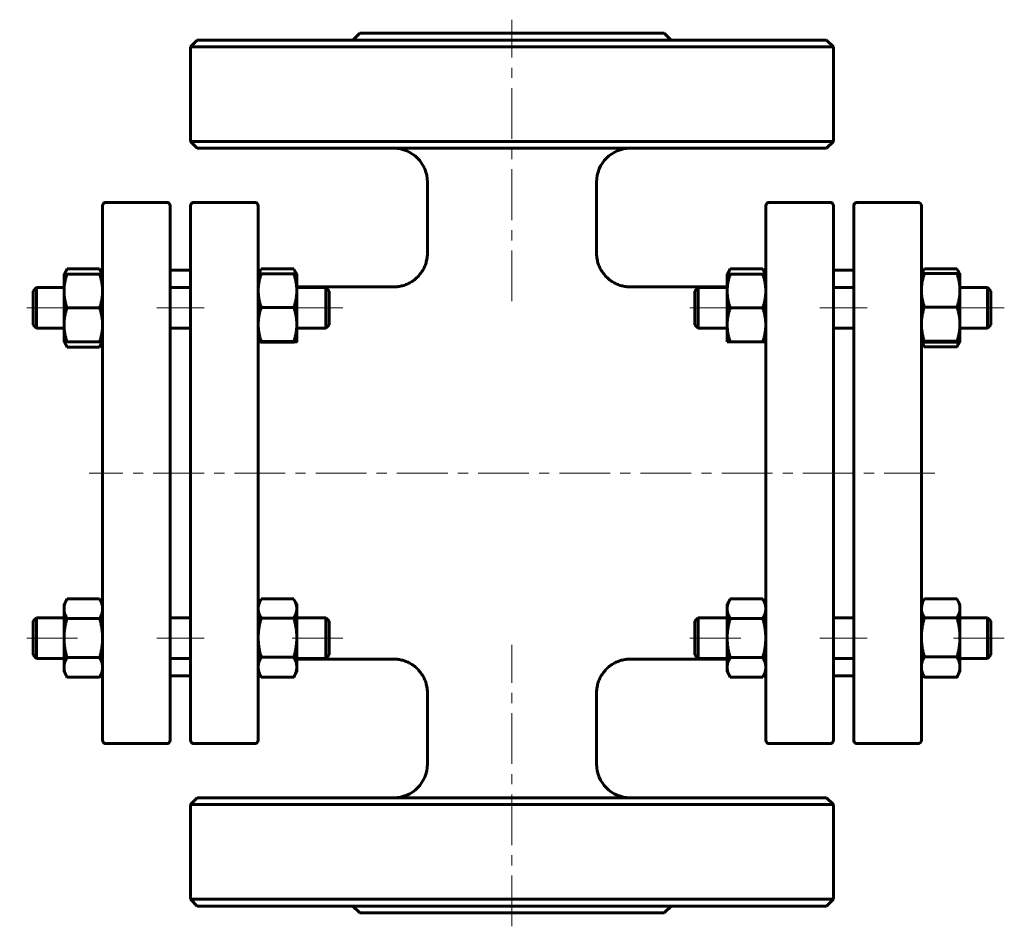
# Model space of a CAD drawing. Header units: millimetres. Extents: x 260 to 406, y 125 to 259.
import ezdxf

# ---------------------------------------------------------------- set-up
doc = ezdxf.new("R2010")
doc.units = ezdxf.units.MM
doc.linetypes.add('K5LT_AXLED', pattern=[12, 7.5, -1.5, 1.5, -1.5])
doc.linetypes.add('K5LT_BASIC', pattern=[0])
doc.layers.add('Системный слой (1)', color=7, linetype='Continuous', true_color=0x6c6c6c)

# ---------------------------------------------------------------- blocks, each defined once
blk = doc.blocks.new('U0')
at = {"layer": 'Системный слой (1)', "linetype": 'K5LT_BASIC', "lineweight": 60}
for p, q in [((398.85, 211.07), (398.98, 211.32)), ((398.98, 211.32), (399.09, 211.57)), ((399.09, 211.57), (399.17, 211.8))]:
    blk.add_line(p, q, dxfattribs=at)
blk = doc.blocks.new('U1')
at = {"layer": 'Системный слой (1)', "linetype": 'K5LT_BASIC', "lineweight": 60}
for p, q in [((393.77, 222.08), (393.69, 221.87)), ((393.87, 222.3), (393.77, 222.08)), ((393.99, 222.54), (393.87, 222.3)), ((394.01, 222.56), (393.99, 222.54)), ((394.02, 222.59), (394.01, 222.56)), ((394.04, 222.61), (394.02, 222.59))]:
    blk.add_line(p, q, dxfattribs=at)
blk = doc.blocks.new('U2')
at = {"layer": 'Системный слой (1)', "linetype": 'K5LT_BASIC', "lineweight": 60}
for p, q in [((398.86, 222.59), (398.85, 222.61)), ((398.87, 222.56), (398.86, 222.59)), ((398.89, 222.54), (398.87, 222.56)), ((399.01, 222.3), (398.89, 222.54)), ((399.11, 222.08), (399.01, 222.3)), ((399.19, 221.87), (399.11, 222.08))]:
    blk.add_line(p, q, dxfattribs=at)
blk = doc.blocks.new('U3')
at = {"layer": 'Системный слой (1)', "linetype": 'K5LT_BASIC', "lineweight": 60}
for p, q in [((393.71, 211.8), (393.8, 211.57)), ((393.8, 211.57), (393.91, 211.32)), ((393.91, 211.32), (394.04, 211.07))]:
    blk.add_line(p, q, dxfattribs=at)
blk = doc.blocks.new('U4')
at = {"layer": 'Системный слой (1)', "linetype": 'K5LT_BASIC', "lineweight": 60}
for p, q in [((370.29, 222.34), (370.15, 222.61)), ((370.4, 222.09), (370.29, 222.34)), ((370.49, 221.84), (370.4, 222.09))]:
    blk.add_line(p, q, dxfattribs=at)
blk = doc.blocks.new('U5')
at = {"layer": 'Системный слой (1)', "linetype": 'K5LT_BASIC', "lineweight": 60}
for p, q in [((365.08, 222.09), (364.99, 221.84)), ((365.19, 222.34), (365.08, 222.09)), ((365.34, 222.61), (365.19, 222.34))]:
    blk.add_line(p, q, dxfattribs=at)
blk = doc.blocks.new('U6')
at = {"layer": 'Системный слой (1)', "linetype": 'K5LT_BASIC', "lineweight": 60}
for p, q in [((300.85, 222.6), (300.85, 222.61)), ((300.86, 222.58), (300.85, 222.6)), ((300.87, 222.56), (300.86, 222.58)), ((301, 222.32), (300.87, 222.56)), ((301.11, 222.08), (301, 222.32)), ((301.19, 221.86), (301.11, 222.08))]:
    blk.add_line(p, q, dxfattribs=at)
blk = doc.blocks.new('U7')
at = {"layer": 'Системный слой (1)', "linetype": 'K5LT_BASIC', "lineweight": 60}
for p, q in [((295.77, 222.08), (295.69, 221.86)), ((295.88, 222.32), (295.77, 222.08)), ((296.01, 222.56), (295.88, 222.32)), ((296.02, 222.58), (296.01, 222.56)), ((296.03, 222.6), (296.02, 222.58)), ((296.04, 222.61), (296.03, 222.6))]:
    blk.add_line(p, q, dxfattribs=at)
blk = doc.blocks.new('U8')
at = {"layer": 'Системный слой (1)', "linetype": 'K5LT_BASIC', "lineweight": 60}
for p, q in [((266.99, 211.84), (267.08, 211.59)), ((267.08, 211.59), (267.19, 211.33)), ((267.19, 211.33), (267.34, 211.06))]:
    blk.add_line(p, q, dxfattribs=at)
blk = doc.blocks.new('U9')
at = {"layer": 'Системный слой (1)', "linetype": 'K5LT_BASIC', "lineweight": 60}
for p, q in [((267.08, 222.09), (266.99, 221.84)), ((267.19, 222.34), (267.08, 222.09)), ((267.34, 222.61), (267.19, 222.34))]:
    blk.add_line(p, q, dxfattribs=at)
blk = doc.blocks.new('U10')
at = {"layer": 'Системный слой (1)', "linetype": 'K5LT_BASIC', "lineweight": 60}
for p, q in [((272.15, 211.06), (272.29, 211.33)), ((272.29, 211.33), (272.4, 211.59)), ((272.4, 211.59), (272.49, 211.84))]:
    blk.add_line(p, q, dxfattribs=at)
blk = doc.blocks.new('U11')
at = {"layer": 'Системный слой (1)', "linetype": 'K5LT_BASIC', "lineweight": 60}
for p, q in [((272.29, 222.34), (272.15, 222.61)), ((272.4, 222.09), (272.29, 222.34)), ((272.49, 221.84), (272.4, 222.09))]:
    blk.add_line(p, q, dxfattribs=at)
blk = doc.blocks.new('U12')
at = {"layer": 'Системный слой (1)', "linetype": 'K5LT_BASIC', "lineweight": 60}
for p, q in [((398.86, 173.79), (398.85, 173.82)), ((398.87, 173.77), (398.86, 173.79)), ((398.89, 173.75), (398.87, 173.77)), ((399.12, 173.29), (398.89, 173.75)), ((399.25, 172.86), (399.12, 173.29)), ((399.29, 172.44), (399.25, 172.86))]:
    blk.add_line(p, q, dxfattribs=at)
blk = doc.blocks.new('U13')
at = {"layer": 'Системный слой (1)', "linetype": 'K5LT_BASIC', "lineweight": 60}
for p, q in [((393.77, 173.29), (393.64, 172.86)), ((393.99, 173.75), (393.77, 173.29)), ((394.01, 173.77), (393.99, 173.75)), ((394.02, 173.79), (394.01, 173.77)), ((394.04, 173.82), (394.02, 173.79)), ((393.64, 172.86), (393.59, 172.44))]:
    blk.add_line(p, q, dxfattribs=at)
blk = doc.blocks.new('U14')
at = {"layer": 'Системный слой (1)', "linetype": 'K5LT_BASIC', "lineweight": 60}
for p, q in [((300.85, 211.8), (301.09, 211.81)), ((301.09, 211.81), (301.24, 211.82)), ((301.24, 211.82), (301.29, 211.84)), ((301.29, 211.84), (301.29, 211.84)), ((301.29, 211.84), (301.29, 211.84)), ((301.29, 211.84), (301.29, 211.84))]:
    blk.add_line(p, q, dxfattribs=at)
blk = doc.blocks.new('U15')
at = {"layer": 'Системный слой (1)', "linetype": 'K5LT_BASIC', "lineweight": 60}
for p, q in [((295.59, 211.84), (295.59, 211.84)), ((295.59, 211.84), (295.59, 211.84)), ((295.59, 211.84), (295.59, 211.84)), ((295.59, 211.84), (295.65, 211.82)), ((295.65, 211.82), (295.79, 211.81)), ((295.79, 211.81), (296.04, 211.8))]:
    blk.add_line(p, q, dxfattribs=at)
blk = doc.blocks.new('U16')
at = {"layer": 'Системный слой (1)', "linetype": 'K5LT_BASIC', "lineweight": 60}
for p, q in [((393.59, 211.84), (393.59, 211.84)), ((393.59, 211.84), (393.59, 211.84)), ((393.59, 211.84), (393.59, 211.84)), ((393.59, 211.84), (393.65, 211.82)), ((393.65, 211.82), (393.8, 211.79)), ((393.8, 211.79), (394.04, 211.77))]:
    blk.add_line(p, q, dxfattribs=at)
blk = doc.blocks.new('U17')
at = {"layer": 'Системный слой (1)', "linetype": 'K5LT_BASIC', "lineweight": 60}
for p, q in [((398.85, 211.77), (399.09, 211.79)), ((399.09, 211.79), (399.23, 211.82)), ((399.23, 211.82), (399.29, 211.84)), ((399.29, 211.84), (399.29, 211.84)), ((399.29, 211.84), (399.29, 211.84)), ((399.29, 211.84), (399.29, 211.84))]:
    blk.add_line(p, q, dxfattribs=at)
blk = doc.blocks.new('U18')
at = {"layer": 'Системный слой (1)', "linetype": 'K5LT_BASIC', "lineweight": 60}
for p, q in [((301.29, 164.94), (315.6, 164.94)), ((350.59, 164.94), (364.89, 164.94))]:
    blk.add_line(p, q, dxfattribs=at)
blk = doc.blocks.new('U19')
at = {"layer": 'Системный слой (1)', "linetype": 'K5LT_BASIC', "lineweight": 60}
for p, q in [((301.29, 219.94), (315.6, 219.94)), ((350.59, 219.94), (364.89, 219.94))]:
    blk.add_line(p, q, dxfattribs=at)
blk = doc.blocks.new('U20')
at = {"layer": 'Системный слой (1)', "linetype": 'K5LT_BASIC', "lineweight": 60}
for p, q in [((300.85, 173.8), (300.85, 173.82)), ((300.86, 173.79), (300.85, 173.8)), ((300.87, 173.77), (300.86, 173.79)), ((301.11, 173.3), (300.87, 173.77)), ((301.25, 172.85), (301.11, 173.3)), ((301.29, 172.41), (301.25, 172.85))]:
    blk.add_line(p, q, dxfattribs=at)
blk = doc.blocks.new('U21')
at = {"layer": 'Системный слой (1)', "linetype": 'K5LT_BASIC', "lineweight": 60}
for p, q in [((295.78, 173.3), (295.64, 172.85)), ((296.01, 173.77), (295.78, 173.3)), ((296.02, 173.79), (296.01, 173.77)), ((296.03, 173.8), (296.02, 173.79)), ((296.04, 173.82), (296.03, 173.8)), ((295.64, 172.85), (295.59, 172.41))]:
    blk.add_line(p, q, dxfattribs=at)

msp = doc.modelspace()

# ---------------------------------------------------------------- linework, layer by layer
at = {"layer": 'Системный слой (1)', "linetype": 'K5LT_AXLED', "lineweight": 18}
for p, q in [((333.09, 217.83), (333.09, 259.44)), ((268.89, 216.84), (260.34, 216.84)), ((287.59, 216.84), (280.59, 216.84)), ((308.09, 216.84), (299.29, 216.84)), ((366.89, 216.84), (358.09, 216.84)), ((385.59, 216.84), (378.59, 216.84)), ((405.84, 216.84), (397.29, 216.84)), ((395.59, 192.44), (270.59, 192.44)), ((268.89, 168.05), (260.34, 168.05)), ((287.59, 168.05), (280.59, 168.05)), ((308.09, 168.05), (299.29, 168.05)), ((366.89, 168.05), (358.09, 168.05)), ((385.59, 168.05), (378.59, 168.05)), ((405.84, 168.05), (397.29, 168.05)), ((333.09, 125.44), (333.09, 167.06))]:
    msp.add_line(p, q, dxfattribs=at)
at = {"layer": 'Системный слой (1)', "linetype": 'K5LT_BASIC', "lineweight": 60}
for p, q in [((286.59, 256.44), (285.59, 255.44)), ((379.59, 256.44), (286.59, 256.44)), ((310.59, 257.44), (309.59, 256.44)), ((310.59, 257.44), (355.59, 257.44)), ((355.59, 257.44), (356.59, 256.44)), ((379.59, 256.44), (380.59, 255.44)), ((285.59, 241.44), (285.59, 255.44)), ((285.59, 255.44), (380.59, 255.44)), ((380.59, 241.44), (380.59, 255.44)), ((286.59, 240.44), (285.59, 241.44)), ((285.59, 241.44), (380.59, 241.44)), ((286.59, 240.44), (379.59, 240.44)), ((379.59, 240.44), (380.59, 241.44)), ((320.59, 224.94), (320.59, 235.44)), ((345.59, 224.94), (345.59, 235.44)), ((272.59, 220.37), (272.59, 231.94)), ((273.09, 232.44), (282.09, 232.44)), ((282.59, 231.94), (282.59, 152.94)), ((285.59, 152.94), (285.59, 231.94)), ((295.09, 232.44), (286.09, 232.44)), ((295.59, 231.94), (295.59, 220.37)), ((370.59, 231.94), (370.59, 220.37)), ((380.09, 232.44), (371.09, 232.44)), ((380.59, 152.94), (380.59, 231.94)), ((383.59, 231.94), (383.59, 152.94)), ((384.09, 232.44), (393.09, 232.44)), ((393.59, 220.37), (393.59, 231.94)), ((266.89, 221.84), (267.34, 222.61)), ((266.89, 219.34), (266.89, 221.84)), ((266.89, 221.84), (267.34, 221.84)), ((267.34, 222.61), (272.15, 222.61)), ((267.34, 221.84), (272.15, 221.84)), ((272.59, 221.84), (272.15, 222.61)), ((272.15, 221.84), (272.59, 221.84)), ((282.59, 222.44), (285.59, 222.44)), ((295.59, 221.84), (296.01, 222.57)), ((296.04, 222.61), (300.85, 222.61)), ((296.04, 221.88), (300.85, 221.88)), ((301.29, 221.84), (300.87, 222.56)), ((301.29, 221.84), (301.29, 221.84)), ((301.29, 221.84), (301.29, 219.4)), ((364.89, 221.84), (365.34, 222.61)), ((364.89, 221.84), (365.34, 221.84)), ((364.89, 219.34), (364.89, 221.84)), ((365.34, 222.61), (370.15, 222.61)), ((365.34, 221.84), (370.15, 221.84)), ((370.59, 221.84), (370.15, 222.61)), ((370.15, 221.84), (370.59, 221.84)), ((380.59, 222.44), (383.59, 222.44)), ((393.59, 221.84), (394, 222.54)), ((394.04, 222.61), (398.85, 222.61)), ((394.04, 221.91), (398.85, 221.91)), ((399.29, 221.84), (398.89, 222.54)), ((399.29, 221.84), (399.29, 219.44)), ((399.29, 221.84), (399.29, 221.84)), ((262.34, 219.34), (262.84, 219.84)), ((262.84, 219.84), (262.84, 213.84)), ((262.84, 219.84), (266.89, 219.84)), ((272.59, 164.51), (272.59, 220.37)), ((282.59, 219.84), (285.59, 219.84)), ((295.59, 220.37), (295.59, 164.51)), ((301.29, 219.84), (305.59, 219.84)), ((306.09, 219.34), (305.59, 219.84)), ((305.59, 213.84), (305.59, 219.84)), ((360.09, 219.34), (360.59, 219.84)), ((360.59, 219.84), (364.89, 219.84)), ((360.59, 213.84), (360.59, 219.84)), ((370.59, 220.37), (370.59, 164.51)), ((380.59, 219.84), (383.59, 219.84)), ((393.59, 164.51), (393.59, 220.37)), ((399.29, 219.84), (403.34, 219.84)), ((403.34, 219.84), (403.34, 213.84)), ((403.84, 219.34), (403.34, 219.84)), ((262.34, 214.34), (262.34, 219.34)), ((266.89, 214.34), (266.89, 219.34)), ((301.29, 219.4), (301.29, 214.4)), ((306.09, 219.34), (306.09, 214.34)), ((360.09, 219.34), (360.09, 214.34)), ((364.89, 214.34), (364.89, 219.34)), ((399.29, 219.44), (399.29, 214.44)), ((403.84, 214.34), (403.84, 219.34)), ((267.34, 216.84), (272.15, 216.84)), ((296.04, 216.92), (300.85, 216.92)), ((365.34, 216.84), (370.15, 216.84)), ((394.04, 216.97), (398.85, 216.97)), ((262.34, 214.34), (262.84, 213.84)), ((266.89, 211.84), (266.89, 214.34)), ((301.29, 214.4), (301.29, 211.84)), ((306.09, 214.34), (305.59, 213.84)), ((360.09, 214.34), (360.59, 213.84)), ((364.89, 211.84), (364.89, 214.34)), ((399.29, 214.44), (399.29, 211.84)), ((403.84, 214.34), (403.34, 213.84)), ((262.84, 213.84), (266.89, 213.84)), ((282.59, 213.84), (285.59, 213.84)), ((301.29, 213.84), (305.59, 213.84)), ((360.59, 213.84), (364.89, 213.84)), ((380.59, 213.84), (383.59, 213.84)), ((399.29, 213.84), (403.34, 213.84)), ((267.34, 211.84), (266.89, 211.84)), ((266.89, 211.84), (267.34, 211.06)), ((267.34, 211.84), (272.15, 211.84)), ((267.34, 211.06), (272.15, 211.06)), ((272.59, 211.84), (272.15, 211.84)), ((272.59, 211.84), (272.15, 211.06)), ((296.04, 211.88), (300.85, 211.88)), ((296.04, 211.8), (300.85, 211.8)), ((301.29, 211.84), (301.29, 211.84)), ((301.29, 211.84), (301.29, 211.84)), ((365.34, 211.84), (364.89, 211.84)), ((365.34, 211.84), (370.15, 211.84)), ((370.59, 211.84), (370.15, 211.84)), ((393.59, 211.84), (394, 211.14)), ((394.04, 211.91), (398.85, 211.91)), ((394.04, 211.77), (398.85, 211.77)), ((394.04, 211.07), (398.85, 211.07)), ((399.29, 211.84), (398.89, 211.14)), ((399.29, 211.84), (399.29, 211.84)), ((399.29, 211.84), (399.29, 211.84)), ((266.89, 173.05), (267.34, 173.82)), ((267.34, 173.82), (272.15, 173.82)), ((272.59, 173.05), (272.15, 173.82)), ((295.59, 173.05), (296.01, 173.77)), ((296.04, 173.82), (300.85, 173.82)), ((301.29, 173.05), (300.87, 173.77)), ((364.89, 173.05), (365.34, 173.82)), ((365.34, 173.82), (370.15, 173.82)), ((370.59, 173.05), (370.15, 173.82)), ((393.59, 173.05), (394, 173.75)), ((394.04, 173.82), (398.85, 173.82)), ((399.29, 173.05), (398.89, 173.75)), ((266.89, 172.38), (266.89, 173.05)), ((266.89, 168.05), (266.89, 172.38)), ((301.29, 173.05), (301.29, 172.41)), ((301.29, 172.41), (301.29, 168.12)), ((364.89, 172.38), (364.89, 173.05)), ((364.89, 168.05), (364.89, 172.38)), ((399.29, 173.05), (399.29, 172.44)), ((399.29, 172.44), (399.29, 168.17)), ((262.34, 170.55), (262.84, 171.05)), ((262.34, 165.55), (262.34, 170.55)), ((262.84, 171.05), (262.84, 165.05)), ((262.84, 171.05), (266.89, 171.05)), ((267.34, 170.93), (272.15, 170.93)), ((282.59, 171.05), (285.59, 171.05)), ((296.04, 171.01), (300.85, 171.01)), ((301.29, 171.05), (305.59, 171.05)), ((305.59, 165.05), (305.59, 171.05)), ((306.09, 170.55), (305.59, 171.05)), ((306.09, 170.55), (306.09, 165.55)), ((360.09, 170.55), (360.59, 171.05)), ((360.09, 170.55), (360.09, 165.55)), ((360.59, 171.05), (364.89, 171.05)), ((360.59, 165.05), (360.59, 171.05)), ((365.34, 170.93), (370.15, 170.93)), ((380.59, 171.05), (383.59, 171.05)), ((394.04, 171.05), (398.85, 171.05)), ((399.29, 171.05), (403.34, 171.05)), ((403.34, 171.05), (403.34, 165.05)), ((403.84, 170.55), (403.34, 171.05)), ((403.84, 165.55), (403.84, 170.55)), ((266.89, 163.72), (266.89, 168.05)), ((301.29, 168.12), (301.29, 163.76)), ((364.89, 163.72), (364.89, 168.05)), ((399.29, 168.17), (399.29, 163.78)), ((262.34, 165.55), (262.84, 165.05)), ((262.84, 165.05), (266.89, 165.05)), ((267.34, 165.16), (272.15, 165.16)), ((272.59, 152.94), (272.59, 164.51)), ((282.59, 165.05), (285.59, 165.05)), ((295.59, 164.51), (295.59, 152.94)), ((296.04, 165.24), (300.85, 165.24)), ((301.29, 165.05), (305.59, 165.05)), ((306.09, 165.55), (305.59, 165.05)), ((360.09, 165.55), (360.59, 165.05)), ((360.59, 165.05), (364.89, 165.05)), ((365.34, 165.16), (370.15, 165.16)), ((370.59, 164.51), (370.59, 152.94)), ((380.59, 165.05), (383.59, 165.05)), ((393.59, 152.94), (393.59, 164.51)), ((394.04, 165.28), (398.85, 165.28)), ((399.29, 165.05), (403.34, 165.05)), ((403.84, 165.55), (403.34, 165.05)), ((266.89, 163.05), (266.89, 163.72)), ((266.89, 163.05), (267.34, 162.27)), ((272.59, 163.05), (272.15, 162.27)), ((295.59, 163.05), (296.01, 162.32)), ((301.29, 163.05), (300.87, 162.32)), ((301.29, 163.76), (301.29, 163.05)), ((364.89, 163.05), (364.89, 163.72)), ((364.89, 163.05), (365.34, 162.27)), ((370.59, 163.05), (370.15, 162.27)), ((393.59, 163.05), (394, 162.35)), ((399.29, 163.05), (398.89, 162.35)), ((399.29, 163.78), (399.29, 163.05)), ((267.34, 162.27), (272.15, 162.27)), ((282.59, 162.44), (285.59, 162.44)), ((296.04, 162.27), (300.85, 162.27)), ((365.34, 162.27), (370.15, 162.27)), ((380.59, 162.44), (383.59, 162.44)), ((394.04, 162.28), (398.85, 162.28)), ((320.59, 149.44), (320.59, 159.95)), ((345.59, 149.44), (345.59, 159.95)), ((273.09, 152.44), (282.09, 152.44)), ((295.09, 152.44), (286.09, 152.44)), ((380.09, 152.44), (371.09, 152.44)), ((384.09, 152.44), (393.09, 152.44)), ((286.59, 144.44), (285.59, 143.44)), ((286.59, 144.44), (379.59, 144.44)), ((379.59, 144.44), (380.59, 143.44)), ((285.59, 143.44), (380.59, 143.44)), ((285.59, 129.44), (285.59, 143.44)), ((380.59, 129.44), (380.59, 143.44)), ((286.59, 128.44), (285.59, 129.44)), ((285.59, 129.44), (380.59, 129.44)), ((286.59, 128.44), (379.59, 128.44)), ((310.59, 127.44), (309.59, 128.44)), ((355.59, 127.44), (356.59, 128.44)), ((379.59, 128.44), (380.59, 129.44)), ((310.59, 127.44), (355.59, 127.44))]:
    msp.add_line(p, q, dxfattribs=at)
for centre, radius, start, end in [((315.59, 235.44), 5, 0, 90), ((350.59, 235.44), 5, 90, 180), ((273.09, 231.94), 0.5, 90, 180), ((282.09, 231.94), 0.5, 0, 90), ((286.09, 231.94), 0.5, 90, 180), ((295.09, 231.94), 0.5, 0, 90), ((371.09, 231.94), 0.5, 90, 180), ((380.09, 231.94), 0.5, 0, 90), ((384.09, 231.94), 0.5, 90, 180), ((393.09, 231.94), 0.5, 0, 90), ((297.59, 221.94), 2, 180, 182.9297), ((368.59, 221.94), 2, 356.9959, 0), ((297.59, 162.94), 2, 177.1213, 180), ((368.59, 162.94), 2, 0, 2.8787), ((273.09, 152.94), 0.5, 180, 270), ((282.09, 152.94), 0.5, 270, 0), ((286.09, 152.94), 0.5, 180, 270), ((295.09, 152.94), 0.5, 270, 0), ((371.09, 152.94), 0.5, 180, 270), ((380.09, 152.94), 0.5, 270, 0), ((384.09, 152.94), 0.5, 180, 270), ((393.09, 152.94), 0.5, 270, 0), ((315.59, 149.44), 5, 270, 0), ((350.59, 149.44), 5, 180, 270)]:
    msp.add_arc(centre, radius, start, end, dxfattribs=at)
for points, knots in [([(320.59, 224.94), (320.6, 224.94), (320.6, 224.93), (320.6, 224.93), (320.6, 224.92), (320.6, 224.91), (320.6, 224.91), (320.6, 224.89), (320.59, 224.88), (320.59, 224.84), (320.59, 224.82), (320.59, 224.75), (320.59, 224.7), (320.58, 224.56), (320.57, 224.47), (320.54, 224.2), (320.51, 224.02), (320.42, 223.63), (320.36, 223.42), (320.21, 223.01), (320.12, 222.82), (319.92, 222.43), (319.81, 222.25), (319.56, 221.89), (319.42, 221.72), (319.12, 221.4), (318.96, 221.25), (318.63, 220.97), (318.46, 220.84), (318.1, 220.61), (317.91, 220.51), (317.52, 220.33), (317.31, 220.24), (316.88, 220.11), (316.66, 220.05), (316.22, 219.98), (316.01, 219.95), (315.72, 219.94), (315.66, 219.94), (315.6, 219.94)], [0, 0, 0, 0, 0.017125, 0.017125, 0.042813, 0.042813, 0.089906, 0.089906, 0.179813, 0.179813, 0.355344, 0.355344, 0.697844, 0.697844, 1.36572, 1.36572, 2.667222, 2.667222, 4.256223, 4.256223, 5.835448, 5.835448, 7.402773, 7.402773, 8.998125, 8.998125, 10.585139, 10.585139, 12.134596, 12.134596, 13.681623, 13.681623, 15.31271, 15.31271, 16.942659, 16.942659, 18.54207, 18.54207, 18.99893, 18.99893, 18.99893, 18.99893]), ([(345.59, 224.94), (345.59, 224.94), (345.59, 224.93), (345.59, 224.93), (345.59, 224.92), (345.59, 224.91), (345.59, 224.91), (345.59, 224.89), (345.59, 224.88), (345.59, 224.84), (345.59, 224.82), (345.59, 224.74), (345.59, 224.7), (345.6, 224.56), (345.61, 224.47), (345.64, 224.2), (345.67, 224.02), (345.76, 223.63), (345.82, 223.42), (345.97, 223.01), (346.06, 222.82), (346.26, 222.43), (346.38, 222.25), (346.63, 221.89), (346.77, 221.72), (347.06, 221.4), (347.22, 221.25), (347.55, 220.97), (347.72, 220.84), (348.08, 220.61), (348.27, 220.51), (348.67, 220.33), (348.88, 220.24), (349.3, 220.11), (349.52, 220.05), (349.96, 219.98), (350.18, 219.95), (350.46, 219.94), (350.52, 219.94), (350.59, 219.94)], [0, 0, 0, 0, 0.017127, 0.017127, 0.042817, 0.042817, 0.089915, 0.089915, 0.17983, 0.17983, 0.355378, 0.355378, 0.697911, 0.697911, 1.36585, 1.36585, 2.667476, 2.667476, 4.256637, 4.256637, 5.835975, 5.835975, 7.403474, 7.403474, 8.998987, 8.998987, 10.586127, 10.586127, 12.135677, 12.135677, 13.68293, 13.68293, 15.31419, 15.31419, 16.944278, 16.944278, 18.543794, 18.543794, 18.99893, 18.99893, 18.99893, 18.99893]), ([(320.59, 159.95), (320.6, 159.95), (320.6, 159.95), (320.6, 159.96), (320.6, 159.96), (320.6, 159.97), (320.6, 159.98), (320.59, 160), (320.59, 160.01), (320.59, 160.05), (320.59, 160.07), (320.59, 160.14), (320.59, 160.19), (320.58, 160.33), (320.57, 160.42), (320.54, 160.69), (320.51, 160.86), (320.42, 161.25), (320.36, 161.46), (320.21, 161.87), (320.12, 162.07), (319.92, 162.45), (319.81, 162.64), (319.56, 162.99), (319.42, 163.16), (319.12, 163.49), (318.97, 163.64), (318.64, 163.91), (318.46, 164.04), (318.1, 164.27), (317.92, 164.37), (317.52, 164.56), (317.31, 164.64), (316.88, 164.78), (316.67, 164.83), (316.23, 164.91), (316.01, 164.93), (315.72, 164.95), (315.66, 164.95), (315.6, 164.95)], [0, 0, 0, 0, 0.017071, 0.017071, 0.042677, 0.042677, 0.089621, 0.089621, 0.179242, 0.179242, 0.354217, 0.354217, 0.695631, 0.695631, 1.361388, 1.361388, 2.658761, 2.658761, 4.248098, 4.248098, 5.827659, 5.827659, 7.394958, 7.394958, 8.990053, 8.990053, 10.576588, 10.576588, 12.125302, 12.125302, 13.671284, 13.671284, 15.302443, 15.302443, 16.93316, 16.93316, 18.534386, 18.534386, 18.998933, 18.998933, 18.998933, 18.998933]), ([(345.59, 159.95), (345.59, 159.95), (345.59, 159.95), (345.59, 159.96), (345.59, 159.96), (345.59, 159.97), (345.59, 159.98), (345.59, 160), (345.59, 160.01), (345.59, 160.05), (345.59, 160.07), (345.59, 160.14), (345.59, 160.19), (345.6, 160.33), (345.61, 160.42), (345.64, 160.69), (345.67, 160.86), (345.76, 161.25), (345.82, 161.46), (345.97, 161.87), (346.06, 162.07), (346.26, 162.45), (346.38, 162.64), (346.63, 162.99), (346.76, 163.16), (347.06, 163.49), (347.22, 163.64), (347.55, 163.91), (347.72, 164.04), (348.08, 164.27), (348.27, 164.37), (348.66, 164.56), (348.87, 164.64), (349.3, 164.78), (349.52, 164.83), (349.96, 164.91), (350.17, 164.93), (350.46, 164.95), (350.52, 164.95), (350.59, 164.95)], [0, 0, 0, 0, 0.017072, 0.017072, 0.04268, 0.04268, 0.089628, 0.089628, 0.179255, 0.179255, 0.354243, 0.354243, 0.695681, 0.695681, 1.361486, 1.361486, 2.658953, 2.658953, 4.248411, 4.248411, 5.828057, 5.828057, 7.395487, 7.395487, 8.990703, 8.990703, 10.577333, 10.577333, 12.126117, 12.126117, 13.67227, 13.67227, 15.303562, 15.303562, 16.934383, 16.934383, 18.53569, 18.53569, 18.998933, 18.998933, 18.998933, 18.998933])]:
    msp.add_open_spline(points, degree=3, knots=knots, dxfattribs=at)
for points, weights in [([(267.34, 221.84), (266.89, 220.5), (266.89, 219.34)], [1, 1.0379548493, 1]), ([(272.59, 219.34), (272.59, 220.5), (272.15, 221.84)], [1, 1.0379548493, 1]), ([(295.59, 221.84), (295.6, 221.86), (296.04, 221.88)], [1.00196764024, 1.03694411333, 1]), ([(296.04, 221.88), (295.59, 220.55), (295.59, 219.4)], [1, 1.0379548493, 1]), ([(301.29, 219.4), (301.29, 220.55), (300.85, 221.88)], [1, 1.0379548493, 1]), ([(300.85, 221.88), (301.28, 221.86), (301.29, 221.84)], [1, 1.03694694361, 1.00196228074]), ([(365.34, 221.84), (364.89, 220.5), (364.89, 219.34)], [1, 1.0379548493, 1]), ([(370.59, 219.34), (370.59, 220.5), (370.15, 221.84)], [1, 1.0379548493, 1]), ([(394.04, 221.91), (393.59, 220.58), (393.59, 219.44)], [1, 1.0379548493, 1]), ([(393.59, 221.84), (393.61, 221.87), (394.04, 221.91)], [1.00310603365, 1.03633248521, 1]), ([(399.29, 219.44), (399.29, 220.58), (398.85, 221.91)], [1, 1.0379548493, 1]), ([(398.85, 221.91), (399.27, 221.87), (399.29, 221.84)], [1, 1.036336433, 1.00309881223]), ([(266.89, 219.34), (266.89, 218.18), (267.34, 216.84)], [1, 1.0379548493, 1]), ([(272.15, 216.84), (272.59, 218.18), (272.59, 219.34)], [1, 1.0379548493, 1]), ([(295.59, 219.4), (295.59, 218.25), (296.04, 216.92)], [1, 1.0379548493, 1]), ([(300.85, 216.92), (301.29, 218.25), (301.29, 219.4)], [1, 1.0379548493, 1]), ([(364.89, 219.34), (364.89, 218.18), (365.34, 216.84)], [1, 1.0379548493, 1]), ([(370.15, 216.84), (370.59, 218.18), (370.59, 219.34)], [1, 1.0379548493, 1]), ([(393.59, 219.44), (393.59, 218.3), (394.04, 216.97)], [1, 1.0379548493, 1]), ([(398.85, 216.97), (399.29, 218.3), (399.29, 219.44)], [1, 1.0379548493, 1]), ([(267.34, 216.84), (266.89, 215.5), (266.89, 214.34)], [1, 1.0379548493, 1]), ([(272.59, 214.34), (272.59, 215.5), (272.15, 216.84)], [1, 1.0379548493, 1]), ([(296.04, 216.92), (295.59, 215.57), (295.59, 214.4)], [1, 1.0379548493, 1]), ([(301.29, 214.4), (301.29, 215.57), (300.85, 216.92)], [1, 1.0379548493, 1]), ([(365.34, 216.84), (364.89, 215.5), (364.89, 214.34)], [1, 1.0379548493, 1]), ([(370.59, 214.34), (370.59, 215.5), (370.15, 216.84)], [1, 1.0379548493, 1]), ([(394.04, 216.97), (393.59, 215.62), (393.59, 214.44)], [1, 1.0379548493, 1]), ([(399.29, 214.44), (399.29, 215.62), (398.85, 216.97)], [1, 1.0379548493, 1]), ([(266.89, 214.34), (266.89, 213.18), (267.34, 211.84)], [1, 1.0379548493, 1]), ([(272.15, 211.84), (272.59, 213.18), (272.59, 214.34)], [1, 1.0379548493, 1]), ([(295.59, 214.4), (295.59, 213.23), (296.04, 211.88)], [1, 1.0379548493, 1]), ([(300.85, 211.88), (301.29, 213.23), (301.29, 214.4)], [1, 1.0379548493, 1]), ([(364.89, 214.34), (364.89, 213.18), (365.34, 211.84)], [1, 1.0379548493, 1]), ([(370.15, 211.84), (370.59, 213.18), (370.59, 214.34)], [1, 1.0379548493, 1]), ([(393.59, 214.44), (393.59, 213.27), (394.04, 211.91)], [1, 1.0379548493, 1]), ([(398.85, 211.91), (399.29, 213.27), (399.29, 214.44)], [1, 1.0379548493, 1]), ([(296.04, 211.88), (295.59, 211.86), (295.59, 211.84)], [1, 1.0379548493, 1]), ([(301.29, 211.84), (301.29, 211.86), (300.85, 211.88)], [1, 1.0379548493, 1]), ([(394.04, 211.91), (393.59, 211.87), (393.59, 211.84)], [1, 1.0379548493, 1]), ([(394.04, 211.07), (394.02, 211.1), (393.99, 211.14)], [1, 1.00184922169, 1.00351824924]), ([(399.29, 211.84), (399.29, 211.87), (398.85, 211.91)], [1, 1.0379548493, 1]), ([(398.89, 211.14), (398.87, 211.1), (398.85, 211.07)], [1.00352501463, 1.00185297, 1]), ([(267.34, 173.82), (266.89, 173.05), (266.89, 172.38)], [1, 1.0379548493, 1]), ([(272.59, 172.38), (272.59, 173.05), (272.15, 173.82)], [1, 1.0379548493, 1]), ([(365.34, 173.82), (364.89, 173.05), (364.89, 172.38)], [1, 1.0379548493, 1]), ([(370.59, 172.38), (370.59, 173.05), (370.15, 173.82)], [1, 1.0379548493, 1]), ([(266.89, 172.38), (266.89, 171.71), (267.34, 170.93)], [1, 1.0379548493, 1]), ([(272.15, 170.93), (272.59, 171.71), (272.59, 172.38)], [1, 1.0379548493, 1]), ([(295.59, 172.41), (295.59, 171.76), (296.04, 171.01)], [1, 1.0379548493, 1]), ([(300.85, 171.01), (301.29, 171.76), (301.29, 172.41)], [1, 1.0379548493, 1]), ([(364.89, 172.38), (364.89, 171.71), (365.34, 170.93)], [1, 1.0379548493, 1]), ([(370.15, 170.93), (370.59, 171.71), (370.59, 172.38)], [1, 1.0379548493, 1]), ([(393.59, 172.44), (393.59, 171.79), (394.04, 171.05)], [1, 1.0379548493, 1]), ([(398.85, 171.05), (399.29, 171.79), (399.29, 172.44)], [1, 1.0379548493, 1]), ([(267.34, 170.93), (266.89, 169.39), (266.89, 168.05)], [1, 1.0379548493, 1]), ([(272.59, 168.05), (272.59, 169.39), (272.15, 170.93)], [1, 1.0379548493, 1]), ([(296.04, 171.01), (295.59, 169.46), (295.59, 168.12)], [1, 1.0379548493, 1]), ([(301.29, 168.12), (301.29, 169.46), (300.85, 171.01)], [1, 1.0379548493, 1]), ([(365.34, 170.93), (364.89, 169.39), (364.89, 168.05)], [1, 1.0379548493, 1]), ([(370.59, 168.05), (370.59, 169.39), (370.15, 170.93)], [1, 1.0379548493, 1]), ([(394.04, 171.05), (393.59, 169.51), (393.59, 168.17)], [1, 1.0379548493, 1]), ([(399.29, 168.17), (399.29, 169.51), (398.85, 171.05)], [1, 1.0379548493, 1]), ([(266.89, 168.05), (266.89, 166.71), (267.34, 165.16)], [1, 1.0379548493, 1]), ([(272.15, 165.16), (272.59, 166.71), (272.59, 168.05)], [1, 1.0379548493, 1]), ([(295.59, 168.12), (295.59, 166.78), (296.04, 165.24)], [1, 1.0379548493, 1]), ([(300.85, 165.24), (301.29, 166.78), (301.29, 168.12)], [1, 1.0379548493, 1]), ([(364.89, 168.05), (364.89, 166.71), (365.34, 165.16)], [1, 1.0379548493, 1]), ([(370.15, 165.16), (370.59, 166.71), (370.59, 168.05)], [1, 1.0379548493, 1]), ([(393.59, 168.17), (393.59, 166.83), (394.04, 165.28)], [1, 1.0379548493, 1]), ([(398.85, 165.28), (399.29, 166.83), (399.29, 168.17)], [1, 1.0379548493, 1]), ([(267.34, 165.16), (266.89, 164.39), (266.89, 163.72)], [1, 1.0379548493, 1]), ([(272.59, 163.72), (272.59, 164.39), (272.15, 165.16)], [1, 1.0379548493, 1]), ([(296.04, 165.24), (295.59, 164.44), (295.59, 163.76)], [1, 1.0379548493, 1]), ([(301.29, 163.76), (301.29, 164.44), (300.85, 165.24)], [1, 1.0379548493, 1]), ([(365.34, 165.16), (364.89, 164.39), (364.89, 163.72)], [1, 1.0379548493, 1]), ([(370.59, 163.72), (370.59, 164.39), (370.15, 165.16)], [1, 1.0379548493, 1]), ([(394.04, 165.28), (393.59, 164.48), (393.59, 163.78)], [1, 1.0379548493, 1]), ([(399.29, 163.78), (399.29, 164.48), (398.85, 165.28)], [1, 1.0379548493, 1]), ([(266.89, 163.72), (266.89, 163.05), (267.34, 162.27)], [1, 1.0379548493, 1]), ([(272.15, 162.27), (272.59, 163.05), (272.59, 163.72)], [1, 1.0379548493, 1]), ([(295.59, 163.76), (295.59, 163.07), (296.04, 162.27)], [1, 1.0379548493, 1]), ([(300.85, 162.27), (301.29, 163.07), (301.29, 163.76)], [1, 1.0379548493, 1]), ([(364.89, 163.72), (364.89, 163.05), (365.34, 162.27)], [1, 1.0379548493, 1]), ([(370.15, 162.27), (370.59, 163.05), (370.59, 163.72)], [1, 1.0379548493, 1]), ([(393.59, 163.78), (393.59, 163.08), (394.04, 162.28)], [1, 1.0379548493, 1]), ([(398.85, 162.28), (399.29, 163.08), (399.29, 163.78)], [1, 1.0379548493, 1]), ([(296.04, 162.27), (296.02, 162.3), (296.01, 162.32)], [1, 1.00115281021, 1.00223559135]), ([(300.87, 162.32), (300.86, 162.3), (300.85, 162.27)], [1.00224035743, 1.00115534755, 1]), ([(394.04, 162.28), (394.02, 162.31), (393.99, 162.35)], [1, 1.00184922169, 1.00351824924]), ([(398.89, 162.35), (398.87, 162.31), (398.85, 162.28)], [1.00352501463, 1.00185297, 1])]:
    msp.add_rational_spline(points, weights, degree=2, dxfattribs=at)

# ---------------------------------------------------------------- block references
at = {"layer": 'Системный слой (1)'}
for name in ['U9', 'U11', 'U7', 'U6', 'U5', 'U4', 'U1', 'U2', 'U19', 'U8', 'U10', 'U15', 'U14', 'U16', 'U3', 'U17', 'U0', 'U21', 'U20', 'U13', 'U12', 'U18']:
    msp.add_blockref(name, (0, 0), dxfattribs=at)

doc.saveas('drawing.dxf')
